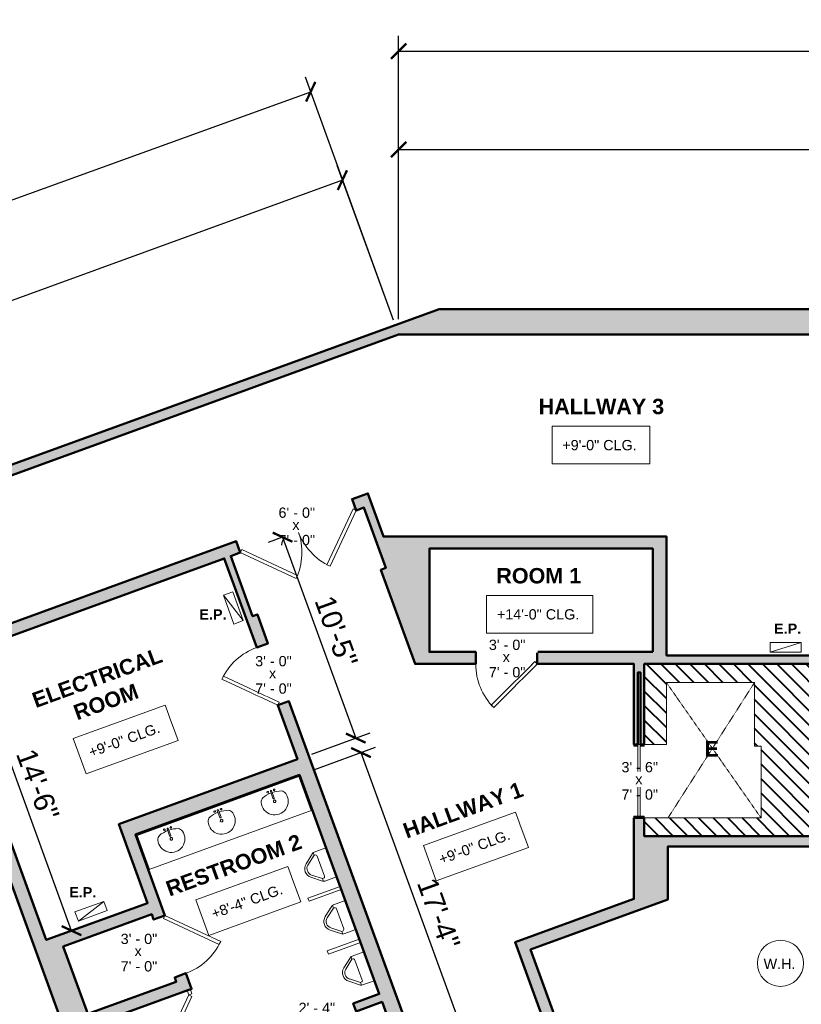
# Model space of a CAD drawing. Header units: inches. Extents: x -2078 to 109126, y -964 to 6385.
# Tile 66 of 137: x 8305 to 8762, y 4636 to 5212. Entities that reach past the tile are written whole.
import ezdxf

# ---------------------------------------------------------------- set-up
doc = ezdxf.new("R2010")
doc.units = ezdxf.units.IN
doc.header["$MEASUREMENT"] = 0
doc.linetypes.add('HIDDEN2', pattern=[0.1875, 0.125, -0.0625])
for name, color, linetype, lineweight in [('A-ANNO', 2, 'Continuous', 5), ('A-ANNO-DIMS', 1, 'Continuous', 9), ('A-CASE', 4, 'Continuous', 9), ('A-DETAIL-1', 4, 'Continuous', 40), ('A-DETAIL-3', 40, 'Continuous', 15), ('A-DETL-THIN', 151, 'Continuous', 9), ('A-DOOR', 1, 'Continuous', 18), ('A-EQPT', 150, 'Continuous', 9), ('A-FIXT', 150, 'Continuous', 9), ('A-HIDDEN', 2, 'HIDDEN2', 18), ('A-WALL', 3, 'Continuous', 40)]:
    doc.layers.add(name, color=color, linetype=linetype, lineweight=lineweight)
doc.layers.add('A-HATCH', color=9, linetype='Continuous')
doc.styles.add('Arial_1', font='arial.ttf', dxfattribs={"height": 0.0625})
doc.styles.add('Arial_2', font='arial.ttf', dxfattribs={"height": 3})
doc.styles.add('Arial_B', font='arialbd.ttf', dxfattribs={"height": 4.5})
doc.styles.add('Arial_B_1', font='arialbd.ttf', dxfattribs={"height": 3})
doc.styles.add('Jay Cad', font='arial.ttf', dxfattribs={"height": 0.125})
doc.dimstyles.new('Jay Cad - DIMS', dxfattribs={"dimtxt": 0.125, "dimasz": 0.09375, "dimexe": 0.09375, "dimexo": 0.09375, "dimgap": 0.046875, "dimtad": 1, "dimdec": 1, "dimzin": 0, "dimdsep": 46, "dimlunit": 4, "dimtxsty": 'Jay Cad', "dimblk": 'ARCHTICK', "dimcen": 0.09, "dimclrd": 1, "dimclre": 1, "dimclrt": 256, "dimadec": 0, "dimazin": 0, "dimtfac": 1, "dimtdec": 1, "dimtofl": 0, "dimtmove": 1, "dimatfit": 3, "dimfxl": 1, "dimtolj": 1, "dimtzin": 0, "dimarcsym": 0})

# ---------------------------------------------------------------- blocks, each defined once
blk = doc.blocks.new('JC_DOUBLE DOOR - DOUBLE DOOR-1490343-Munger Science Center _ Ahmanson Lecture Hall-1st Floor')
at = {"layer": 'A-DOOR', "lineweight": 20}
for p, q in [((-36, 3.5), (-10.54, 28.96)), ((-10.54, 28.96), (-9.13, 27.54)), ((10.54, 28.96), (9.13, 27.54)), ((36, 3.5), (10.54, 28.96)), ((-9.13, 27.54), (-34.59, 2.09)), ((9.13, 27.54), (34.59, 2.09)), ((-34.59, 2.09), (-36, 3.5)), ((34.59, 2.09), (36, 3.5))]:
    blk.add_line(p, q, dxfattribs=at)
at = {"layer": 'A-DOOR', "lineweight": 9}
for centre, start, end in [((-36, 3.5), 0, 45), ((36, 3.5), 135, 180)]:
    blk.add_arc(centre, 36, start, end, dxfattribs=at)
blk = doc.blocks.new('JC_DOOR_SINGLE PANEL - SINGLE DOOR-1491117-Munger Science Center _ Ahmanson Lecture Hall-1st Floor')
at = {"layer": 'A-DOOR', "lineweight": 20}
for p, q in [((-8.87, -27.54), (16.59, -2.09)), ((18, -3.5), (-7.46, -28.96)), ((16.59, -2.09), (18, -3.5)), ((-7.46, -28.96), (-8.87, -27.54))]:
    blk.add_line(p, q, dxfattribs=at)
at = {"layer": 'A-DOOR', "lineweight": 9}
blk.add_arc((18, -3.5), 36, 180, 225, dxfattribs=at)
blk = doc.blocks.new('JC_POCKET DOOR - POCKET DOOR-1491399-Munger Science Center _ Ahmanson Lecture Hall-1st Floor')
at = {"layer": 'A-DOOR'}
for p, q in [((-21, 3), (-22, 3)), ((-22, 3), (-22, -3)), ((-21, -3), (-21, 3)), ((21, 0.69), (-21, 0.69)), ((-21, 0.69), (-21, -0.69)), ((20, 3), (20, 0.69)), ((21, 3), (20, 3)), ((20, 0.69), (21, 0.69)), ((21, 0.69), (21, 3)), ((21, -0.69), (21, 0.69)), ((-22, -3), (-21, -3)), ((-21, -0.69), (21, -0.69)), ((21, -0.69), (20, -0.69)), ((20, -0.69), (20, -3)), ((20, -3), (21, -3)), ((21, -3), (21, -0.69))]:
    blk.add_line(p, q, dxfattribs=at)
blk = doc.blocks.new('JC_DOOR_SINGLE PANEL - SINGLE DOOR-1494747-Munger Science Center _ Ahmanson Lecture Hall-1st Floor')
at = {"layer": 'A-DOOR', "lineweight": 20}
for p, q in [((-7.46, 26.46), (-8.87, 25.04)), ((-8.87, 25.04), (16.59, -0.41)), ((18, 1), (-7.46, 26.46)), ((16.59, -0.41), (18, 1))]:
    blk.add_line(p, q, dxfattribs=at)
at = {"layer": 'A-DOOR', "lineweight": 9}
blk.add_arc((18, 1), 36, 135, 180, dxfattribs=at)
blk = doc.blocks.new('P4 - Floor Mount-1498154-Munger Science Center _ Ahmanson Lecture Hall-1st Floor')
at = {"layer": 'A-FIXT'}
for p, q in [((-9, 0), (-9, -7.31)), ((9, -7.31), (9, 0)), ((-8.88, -8), (-7.25, -8)), ((-8.58, -8.54), (-4.18, -14.17)), ((-7.25, -7.5), (-7.25, -8)), ((-3.07, -13.35), (-7.25, -8)), ((-6.25, -6.5), (6.25, -6.5)), ((7.25, -8), (3.07, -13.35)), ((4.18, -14.17), (8.58, -8.54)), ((7.25, -7.5), (7.25, -8)), ((7.25, -8), (8.88, -8))]:
    blk.add_line(p, q, dxfattribs=at)
for centre, radius, start, end in [((-7, -7.31), 2, 180, 217.99873), ((-6.25, -7.5), 1, 90, 180), ((6.25, -7.5), 1, 0, 90), ((7, -7.31), 2, 322.00127, 360), ((0, -10.91), 5.3, 217.99873, 322.00127), ((0, -10.95), 3.9, 217.99873, 322.00127)]:
    blk.add_arc(centre, radius, start, end, dxfattribs=at)
blk = doc.blocks.new('Sink Vanity-Round - 19_ x 19_-1499956-Munger Science Center _ Ahmanson Lecture Hall-1st Floor')
at = {"layer": 'A-FIXT'}
for p, q in [((3.43, 9.73), (3.43, 5.36)), ((4.18, 9.73), (4.18, 5.36))]:
    blk.add_line(p, q, dxfattribs=at)
for centre, radius, start, end in [((0.05, 4.11), 4.12, 120.79274, 162.19039), ((3.81, -9.17), 17.81, 91.20673, 109.20864), ((1.81, 9.73), 0.5, 360, 180), ((1.81, 9.73), 0.5, 180, 360), ((3.81, 9.73), 0.375, 360, 180), ((3.81, -9.17), 17.81, 70.79136, 88.79327), ((5.81, 9.73), 0.5, 360, 180), ((5.81, 9.73), 0.5, 180, 360), ((7.56, 4.11), 4.12, 17.80961, 59.20726), ((3.81, 3.35), 7.93, 165.30711, 14.69289), ((3.81, 3.35), 0.813, 360, 180), ((3.81, 3.35), 0.813, 180, 360), ((3.81, 5.36), 0.375, 180, 360)]:
    blk.add_arc(centre, radius, start, end, dxfattribs=at)
blk = doc.blocks.new('Sink Vanity-Round - 19_ x 19_-1500035-Munger Science Center _ Ahmanson Lecture Hall-1st Floor')
at = {"layer": 'A-FIXT'}
for p, q in [((3.43, -9.73), (3.43, -5.36)), ((4.18, -9.73), (4.18, -5.36))]:
    blk.add_line(p, q, dxfattribs=at)
for centre, radius, start, end in [((3.81, -3.35), 7.93, 345.30711, 194.69289), ((0.05, -4.11), 4.12, 197.80961, 239.20726), ((3.81, -3.35), 0.812, 0, 180), ((3.81, -3.35), 0.812, 180, 0), ((3.81, -5.36), 0.375, 0, 180), ((7.56, -4.11), 4.12, 300.79274, 342.19039), ((3.81, 9.17), 17.81, 250.79136, 268.79327), ((1.81, -9.73), 0.5, 0, 180), ((1.81, -9.73), 0.5, 180, 0), ((3.81, -9.73), 0.375, 180, 0), ((3.81, 9.17), 17.81, 271.20673, 289.20864), ((5.81, -9.73), 0.5, 0, 180), ((5.81, -9.73), 0.5, 180, 0)]:
    blk.add_arc(centre, radius, start, end, dxfattribs=at)
blk = doc.blocks.new('JC- existing door Tag_quad - JC- existing door Tag_quad-839775-Munger Science Center _ Ahmanson Lecture Hall-1st Floor')
at = {"layer": 'A-ANNO', "insert": (-0.0234, 0.0378), "char_height": 0.0625, "width": 0.0505, "attachment_point": 1, "style": 'Arial_1', "bg_fill": 3, "box_fill_scale": 1.25, "bg_fill_color": 256, "bg_fill_true_color": 13158600, "bg_fill_transparency": 0}
blk.add_mtext('x', dxfattribs=at)
blk = doc.blocks.new('_ArchTick')
at = {"color": 0, "linetype": 'ByBlock', "const_width": 0.15}
blk.add_lwpolyline([(-0.5, -0.5), (0.5, 0.5)], dxfattribs=at)
blk = doc.blocks.new('*D3302')
at = {"layer": 'A-ANNO-DIMS', "color": 1, "lineweight": -2, "transparency": 16777216}
for p, q in [((8526.53, 5036.69), (8526.53, 5144.89)), ((9158.06, 5036.69), (9158.06, 5144.89)), ((8526.53, 5135.89), (9158.06, 5135.89))]:
    blk.add_line(p, q, dxfattribs=at)
at = {"layer": 'Defpoints', "color": 0, "transparency": 16777216}
for p in [(9158.06, 5135.89), (8526.53, 5027.69), (9158.06, 5027.69)]:
    blk.add_point(p, dxfattribs=at)
at = {"layer": 'A-ANNO-DIMS', "color": 1, "lineweight": -2, "transparency": 16777216, "xscale": 9, "yscale": 9, "zscale": 9, "rotation": 180}
blk.add_blockref('_ArchTick', (8526.53, 5135.89), dxfattribs=at)
at = {"layer": 'A-ANNO-DIMS', "color": 1, "lineweight": -2, "transparency": 16777216, "xscale": 9, "yscale": 9, "zscale": 9}
blk.add_blockref('_ArchTick', (9158.06, 5135.89), dxfattribs=at)
at = {"layer": 'A-ANNO-DIMS', "color": 2, "transparency": 16777216, "insert": (8842.29, 5154.54), "char_height": 12, "width": 1.4974, "attachment_point": 5, "style": 'Jay Cad'}
blk.add_mtext('\\A1;52\'-7{\\H1x;\\S1/2;}"', dxfattribs=at)
blk = doc.blocks.new('*D3305')
at = {"layer": 'A-ANNO-DIMS', "color": 1, "lineweight": -2, "transparency": 16777216}
for p, q in [((8523.45, 5036.15), (8490.57, 5126.48)), ((8493.65, 5118.02), (7826.47, 4875.19)), ((7856.27, 4793.31), (7823.39, 4883.65))]:
    blk.add_line(p, q, dxfattribs=at)
at = {"layer": 'Defpoints', "color": 0, "transparency": 16777216}
for p in [(8526.53, 5027.69), (7826.47, 4875.19), (7859.35, 4784.86)]:
    blk.add_point(p, dxfattribs=at)
at = {"layer": 'A-ANNO-DIMS', "color": 1, "lineweight": -2, "transparency": 16777216, "xscale": 9, "yscale": 9, "zscale": 9}
for p, rotation in [((8493.65, 5118.02), 20.00000000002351), ((7826.47, 4875.19), 200.0000000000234)]:
    blk.add_blockref('_ArchTick', p, dxfattribs=dict(at, rotation=rotation))
at = {"layer": 'A-ANNO-DIMS', "color": 2, "transparency": 16777216, "insert": (8156.43, 5006.59), "char_height": 12, "width": 0.9747, "attachment_point": 5, "rotation": 20, "style": 'Jay Cad'}
blk.add_mtext('\\A1;59\'-2"', dxfattribs=at)
blk = doc.blocks.new('*D3307')
at = {"layer": 'A-ANNO-DIMS', "color": 1, "lineweight": -2, "transparency": 16777216}
for p, q in [((8523.47, 5036.16), (8472.09, 5178.19)), ((7224.54, 4717.33), (8475.15, 5169.72)), ((7295.18, 4522.05), (7221.48, 4725.79))]:
    blk.add_line(p, q, dxfattribs=at)
at = {"layer": 'Defpoints', "color": 0, "transparency": 16777216}
for p in [(8475.15, 5169.72), (8526.53, 5027.69), (7298.24, 4513.59)]:
    blk.add_point(p, dxfattribs=at)
at = {"layer": 'A-ANNO-DIMS', "color": 1, "lineweight": -2, "transparency": 16777216, "xscale": 9, "yscale": 9, "zscale": 9}
for p, rotation in [((8475.15, 5169.72), 19.8872031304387), ((7224.54, 4717.33), 199.8872031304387)]:
    blk.add_blockref('_ArchTick', p, dxfattribs=dict(at, rotation=rotation))
at = {"layer": 'A-ANNO-DIMS', "color": 2, "transparency": 16777216, "insert": (7846.23, 4953.52), "char_height": 12, "width": 2.0166, "attachment_point": 5, "rotation": 19.8872, "style": 'Jay Cad'}
blk.add_mtext('\\A1;110\'-10"', dxfattribs=at)
blk = doc.blocks.new('*D3308')
at = {"layer": 'A-ANNO-DIMS', "color": 1, "lineweight": -2, "transparency": 16777216}
for p, q in [((8526.53, 5036.69), (8526.53, 5202.47)), ((10977.56, 4932.69), (10977.56, 5202.47)), ((8526.53, 5193.47), (10977.56, 5193.47))]:
    blk.add_line(p, q, dxfattribs=at)
at = {"layer": 'Defpoints', "color": 0, "transparency": 16777216}
for p in [(10977.56, 5193.47), (8526.53, 5027.69), (10977.56, 4923.69)]:
    blk.add_point(p, dxfattribs=at)
at = {"layer": 'A-ANNO-DIMS', "color": 1, "lineweight": -2, "transparency": 16777216, "xscale": 9, "yscale": 9, "zscale": 9, "rotation": 180}
blk.add_blockref('_ArchTick', (8526.53, 5193.47), dxfattribs=at)
at = {"layer": 'A-ANNO-DIMS', "color": 1, "lineweight": -2, "transparency": 16777216, "xscale": 9, "yscale": 9, "zscale": 9}
blk.add_blockref('_ArchTick', (10977.56, 5193.47), dxfattribs=at)
at = {"layer": 'A-ANNO-DIMS', "color": 2, "transparency": 16777216, "insert": (9752.04, 5204.1), "char_height": 12, "width": 1.1478, "attachment_point": 5, "style": 'Jay Cad'}
blk.add_mtext('\\A1;204\'-3"', dxfattribs=at)
blk = doc.blocks.new('*D3315')
at = {"layer": 'A-ANNO-DIMS', "color": 1, "lineweight": -2, "transparency": 16777216}
for p, q in [((8215.31, 4696.24), (8207.34, 4693.33)), ((8215.79, 4696.41), (8329.86, 4383.02)), ((8329.37, 4382.85), (8321.4, 4379.95))]:
    blk.add_line(p, q, dxfattribs=at)
at = {"layer": 'Defpoints', "color": 0, "transparency": 16777216}
for p in [(8223.77, 4699.31), (8337.83, 4385.93), (8329.86, 4383.02)]:
    blk.add_point(p, dxfattribs=at)
at = {"layer": 'A-ANNO-DIMS', "color": 1, "lineweight": -2, "transparency": 16777216, "xscale": 9, "yscale": 9, "zscale": 9}
for p, rotation in [((8215.79, 4696.41), 110.0000000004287), ((8329.86, 4383.02), 290.0000000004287)]:
    blk.add_blockref('_ArchTick', p, dxfattribs=dict(at, rotation=rotation))
at = {"layer": 'A-ANNO-DIMS', "color": 2, "transparency": 16777216, "insert": (8290.35, 4546.1), "char_height": 12, "width": 1.4974, "attachment_point": 5, "rotation": 290, "style": 'Jay Cad'}
blk.add_mtext('\\A1;27\'-9{\\H1x;\\S1/2;}"', dxfattribs=at)
blk = doc.blocks.new('*D3318')
at = {"layer": 'A-ANNO-DIMS', "color": 1, "lineweight": -2, "transparency": 16777216}
for p, q in [((8477.02, 4773.4), (8512.97, 4786.48)), ((8504.52, 4783.41), (8575.66, 4587.95)), ((8548.16, 4577.94), (8584.11, 4591.03))]:
    blk.add_line(p, q, dxfattribs=at)
at = {"layer": 'Defpoints', "color": 0, "transparency": 16777216}
for p in [(8468.56, 4770.32), (8575.66, 4587.95), (8539.7, 4574.86)]:
    blk.add_point(p, dxfattribs=at)
at = {"layer": 'A-ANNO-DIMS', "color": 1, "lineweight": -2, "transparency": 16777216, "xscale": 9, "yscale": 9, "zscale": 9}
for p, rotation in [((8504.52, 4783.41), 110.0000000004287), ((8575.66, 4587.95), 290.0000000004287)]:
    blk.add_blockref('_ArchTick', p, dxfattribs=dict(at, rotation=rotation))
at = {"layer": 'A-ANNO-DIMS', "color": 2, "transparency": 16777216, "insert": (8549.98, 4689.28), "char_height": 12, "width": 0.9747, "attachment_point": 5, "rotation": 290, "style": 'Jay Cad'}
blk.add_mtext('\\A1;17\'-4"', dxfattribs=at)
blk = doc.blocks.new('*D3319')
at = {"layer": 'A-ANNO-DIMS', "color": 1, "lineweight": -2, "transparency": 16777216}
for p, q in [((8458.2, 4909.15), (8450.23, 4906.25)), ((8458.69, 4909.32), (8501.44, 4791.86)), ((8475.82, 4782.54), (8509.9, 4794.94))]:
    blk.add_line(p, q, dxfattribs=at)
at = {"layer": 'Defpoints', "color": 0, "transparency": 16777216}
for p in [(8466.66, 4912.23), (8501.44, 4791.86), (8467.36, 4779.46)]:
    blk.add_point(p, dxfattribs=at)
at = {"layer": 'A-ANNO-DIMS', "color": 1, "lineweight": -2, "transparency": 16777216, "xscale": 9, "yscale": 9, "zscale": 9}
for p, rotation in [((8458.69, 4909.32), 110.0000000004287), ((8501.44, 4791.86), 290.0000000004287)]:
    blk.add_blockref('_ArchTick', p, dxfattribs=dict(at, rotation=rotation))
at = {"layer": 'A-ANNO-DIMS', "color": 2, "transparency": 16777216, "insert": (8490.05, 4854.23), "char_height": 12, "width": 0.9747, "attachment_point": 5, "rotation": 290, "style": 'Jay Cad'}
blk.add_mtext('\\A1;10\'-5"', dxfattribs=at)
blk = doc.blocks.new('*D3321')
at = {"layer": 'A-ANNO-DIMS', "color": 1, "lineweight": -2, "transparency": 16777216}
for p, q in [((8335.39, 4679.28), (8275.88, 4842.79)), ((8276.36, 4842.96), (8284.33, 4845.86)), ((8335.87, 4679.46), (8343.84, 4682.36))]:
    blk.add_line(p, q, dxfattribs=at)
at = {"layer": 'Defpoints', "color": 0, "transparency": 16777216}
for p in [(8275.88, 4842.79), (8267.9, 4839.88), (8327.41, 4676.38)]:
    blk.add_point(p, dxfattribs=at)
at = {"layer": 'A-ANNO-DIMS', "color": 1, "lineweight": -2, "transparency": 16777216, "xscale": 9, "yscale": 9, "zscale": 9}
for p, rotation in [((8275.88, 4842.79), 110.0000000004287), ((8335.39, 4679.28), 290.0000000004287)]:
    blk.add_blockref('_ArchTick', p, dxfattribs=dict(at, rotation=rotation))
at = {"layer": 'A-ANNO-DIMS', "color": 2, "transparency": 16777216, "insert": (8315.62, 4764.67), "char_height": 12, "width": 0.9747, "attachment_point": 5, "rotation": 290, "style": 'Jay Cad'}
blk.add_mtext('\\A1;14\'-6"', dxfattribs=at)

msp = doc.modelspace()

# ---------------------------------------------------------------- linework, layer by layer
at = {"layer": 'A-CASE'}
msp.add_line((8380.211, 4714.838), (8476.06, 4749.724), dxfattribs=at)
at = {"layer": 'A-DETAIL-3'}
for p, q in [((8682.995, 4824.317), (8682.995, 4788.192)), ((8682.995, 4824.317), (8734.462, 4824.317)), ((8734.462, 4824.317), (8734.462, 4787.187)), ((8670.058, 4788.192), (8682.995, 4788.192)), ((8734.462, 4787.187), (8738.316, 4787.187)), ((8738.316, 4787.187), (8738.316, 4745.192)), ((8468.115, 4769.358), (8373.676, 4734.985)), ((8475.355, 4749.467), (8468.115, 4769.358)), ((8670.058, 4745.192), (8738.316, 4745.192)), ((8373.676, 4734.985), (8380.916, 4715.094))]:
    msp.add_line(p, q, dxfattribs=at)
at = {"layer": 'A-DETL-THIN'}
for p, q in [((8682.995, 4824.317), (8734.462, 4824.317)), ((8734.462, 4824.317), (8734.462, 4787.187)), ((8734.462, 4787.187), (8738.316, 4787.187)), ((8738.316, 4787.187), (8738.316, 4745.192))]:
    msp.add_line(p, q, dxfattribs=at)
at = {"layer": 'A-EQPT'}
for p, q in [((8424.14, 4875.467), (8429.573, 4877.444)), ((8430.296, 4858.552), (8424.14, 4875.467)), ((8435.73, 4860.53), (8424.14, 4875.467)), ((8429.573, 4877.444), (8435.73, 4860.53)), ((8435.73, 4860.53), (8430.296, 4858.552)), ((8743.667, 4847.797), (8761.667, 4847.797)), ((8743.667, 4842.015), (8743.667, 4847.797)), ((8761.667, 4847.797), (8743.667, 4842.015)), ((8761.667, 4847.797), (8761.667, 4842.015)), ((8761.667, 4842.015), (8743.667, 4842.015)), ((8337.371, 4690.265), (8354.286, 4696.422)), ((8339.349, 4684.832), (8354.286, 4696.422)), ((8356.263, 4690.988), (8339.349, 4684.832)), ((8354.286, 4696.422), (8356.263, 4690.988)), ((8339.349, 4684.832), (8337.371, 4690.265))]:
    msp.add_line(p, q, dxfattribs=at)
msp.add_circle((8749.657, 4660.202), 13.5, dxfattribs=at)
at = {"layer": 'A-HIDDEN'}
for p, q in [((8682.995, 4824.317), (8738.316, 4745.192)), ((8734.462, 4824.317), (8683.917, 4745.192))]:
    msp.add_line(p, q, dxfattribs=at)
at = {"layer": 'A-WALL', "lineweight": 50}
for points in [[(8675.058, 4842.192), (8607.558, 4842.192), (8607.558, 4835.192), (8664.058, 4835.192), (8664.058, 4788.192), (8666.246, 4788.192), (8666.246, 4830.192), (8667.871, 4830.192), (8667.871, 4788.192), (8670.058, 4788.192), (8670.058, 4835.192), (8775.058, 4835.192)], [(8775.058, 4734.589), (8670.058, 4734.589), (8670.058, 4745.192), (8664.058, 4745.192), (8664.058, 4697.81), (8594.61, 4672.533), (8650.359, 4519.363), (8656.937, 4521.757), (8603.582, 4668.349), (8683.917, 4697.589), (8683.917, 4728.589), (8775.058, 4728.589)]]:
    msp.add_lwpolyline(points, dxfattribs=at)
at = {"layer": 'A-WALL', "lineweight": 20}
for points in [[(8492.272, 4705.182), (8473.527, 4698.359), (8474.211, 4696.479), (8492.956, 4703.302)], [(8503.503, 4674.324), (8484.758, 4667.502), (8485.442, 4665.622), (8504.187, 4672.445)], [(8402.945, 4644.275), (8403.869, 4641.735), (8405.748, 4642.42), (8404.824, 4644.959)]]:
    msp.add_lwpolyline(points, dxfattribs=at)

# ---------------------------------------------------------------- block references
at = {"layer": 'A-DOOR', "rotation": 110.0000000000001}
msp.add_blockref('JC_DOOR_SINGLE PANEL - SINGLE DOOR-1494747-Munger Science Center _ Ahmanson Lecture Hall-1st Floor', (8410.965, 4625.163), dxfattribs=at)
at = {"layer": 'A-FIXT'}
for name, p, rotation in [('Sink Vanity-Round - 19_ x 19_-1500035-Munger Science Center _ Ahmanson Lecture Hall-1st Floor', (8458.808, 4753.075), 200.0000000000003), ('Sink Vanity-Round - 19_ x 19_-1500035-Munger Science Center _ Ahmanson Lecture Hall-1st Floor', (8427.798, 4741.788), 200.0000000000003), ('Sink Vanity-Round - 19_ x 19_-1499956-Munger Science Center _ Ahmanson Lecture Hall-1st Floor', (8391.273, 4728.494), 19.99999999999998), ('P4 - Floor Mount-1498154-Munger Science Center _ Ahmanson Lecture Hall-1st Floor', (8487.141, 4719.277), 289.9999999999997), ('P4 - Floor Mount-1498154-Munger Science Center _ Ahmanson Lecture Hall-1st Floor', (8498.373, 4688.42), 290.0000000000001), ('P4 - Floor Mount-1498154-Munger Science Center _ Ahmanson Lecture Hall-1st Floor', (8509.264, 4658.496), 289.9999999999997)]:
    msp.add_blockref(name, p, dxfattribs=dict(at, rotation=rotation))

# ---------------------------------------------------------------- texts
at = {"layer": 'A-ANNO', "attachment_point": 1}
for s, insert, char_height, width, style in [('HALLWAY 3', (8608.341, 4990.216), 9, 88.173, 'Arial_B_1'), ('ROOM 1', (8583.59, 4891.279), 9, 61.206, 'Arial_B_1'), ('E.P.', (8410.115, 4867.179), 6, 19.998, 'Arial_B'), ('E.P.', (8745.91, 4858.841), 6, 19.998, 'Arial_B'), ('\\fArial|b1|i0|c0|p34|;E', (8705.296, 4790.095), 9, 10.302, 'Arial_B_1'), ('E.P.', (8334.016, 4704.735), 6, 19.998, 'Arial_B'), ('W.H.', (8739.793, 4662.91), 6, 24.543, 'Arial_2')]:
    msp.add_mtext(s, dxfattribs=dict(at, insert=insert, char_height=char_height, width=width, style=style))
at = {"layer": 'A-ANNO', "char_height": 6, "attachment_point": 1, "style": 'Arial_2', "bg_fill": 3, "box_fill_scale": 1.25, "bg_fill_color": 256, "bg_fill_true_color": 13158600, "bg_fill_transparency": 0}
for s, insert, width in [('+9\'-0" CLG.', (8622.169, 4966.133), 54.54), ('6\' - 0"', (8456.331, 4926.65), 26.967), ('7\' - 0"', (8456.331, 4910.628), 26.967), ('+14\'-0" CLG.', (8583.926, 4867.196), 60.297), ('3\' - 0"', (8579.249, 4849.398), 26.967), ('3\' - 0"', (8442.699, 4839.843), 26.967), ('7\' - 0"', (8579.249, 4833.375), 26.967), ('7\' - 0"', (8442.699, 4823.821), 26.967), ('3\' - 6"', (8656.749, 4777.898), 26.967), ('7\' - 0"', (8656.749, 4761.875), 26.967), ('3\' - 0"', (8364.113, 4677.488), 26.967), ('7\' - 0"', (8364.113, 4661.466), 26.967), ('2\' - 4"', (8468.059, 4637.126), 26.967)]:
    msp.add_mtext(s, dxfattribs=dict(at, insert=insert, width=width))
at = {"layer": 'A-ANNO', "char_height": 9, "attachment_point": 1, "rotation": 20, "style": 'Arial_B_1'}
for s, insert, width in [('ELECTRICAL ', (8311.391, 4817.818), 99.687), ('ROOM', (8335.55, 4810.648), 48.48), ('HALLWAY 1', (8528.143, 4741.49), 88.173), ('RESTROOM 2', (8389.566, 4707.634), 102.717)]:
    msp.add_mtext(s, dxfattribs=dict(at, insert=insert, width=width))
at = {"layer": 'A-ANNO', "insert": (8344.729, 4786.156), "char_height": 6, "width": 54.54, "attachment_point": 1, "rotation": 20, "style": 'Arial_2', "bg_fill": 3, "box_fill_scale": 1.25, "bg_fill_color": 256, "bg_fill_true_color": 13158600, "bg_fill_transparency": 0}
msp.add_mtext('+9\'-0" CLG.', dxfattribs=at)

# ---------------------------------------------------------------- dimensions: what is measured, and where the dimension line sits
at = {"layer": 'A-ANNO-DIMS'}
dim = msp.add_linear_dim(base=(9158.058, 5135.886), p1=(8526.53, 5027.692), p2=(9158.058, 5027.692), dimstyle='Jay Cad - DIMS', override={"dimclrt": 2}, dxfattribs=at)
dim.commit()
dim.dimension.update_dxf_attribs({"geometry": '*D3302', "text_midpoint": (8842.294, 5154.537)})
dim = msp.add_linear_dim(base=(8329.857, 4383.024), p1=(8223.767, 4699.314), p2=(8337.83, 4385.927), angle=290, dimstyle='Jay Cad - DIMS', override={"dimclrt": 2}, dxfattribs=at)
dim.commit()
dim.dimension.update_dxf_attribs({"geometry": '*D3315', "text_midpoint": (8290.352, 4546.097)})

# ---------------------------------------------------------------- next in the draw order: hatches: boundary and pattern name
at = {"layer": 'A-DETAIL-1'}
h = msp.add_hatch(dxfattribs=at)
h.set_pattern_fill('FP_2', color=250, scale=96, style=0, pattern_type=2)
h.set_pattern_definition([(135, (9353.831, 4305.312), (-4.24264, -4.24264), [])])
h.paths.add_polyline_path([(8775.058, 4734.589), (8775.058, 4835.192), (8670.058, 4835.192), (8670.058, 4788.192), (8682.995, 4788.192), (8682.995, 4824.317), (8734.462, 4824.317), (8734.462, 4787.187), (8738.316, 4787.187), (8738.316, 4745.192), (8670.058, 4745.192), (8670.058, 4734.589)])

# ---------------------------------------------------------------- next in the draw order: linework, layer by layer
at = {"layer": 'A-ANNO', "flags": 128}
for points in [[(8616.169, 4974.133), (8673.41, 4974.133), (8673.41, 4952.117), (8616.169, 4952.117)], [(8577.926, 4875.196), (8639.929, 4875.196), (8639.929, 4853.181), (8577.926, 4853.181)], [(8336.355, 4791.621), (8390.144, 4811.199), (8397.674, 4790.511), (8343.885, 4770.933)]]:
    msp.add_lwpolyline(points, close=True, dxfattribs=at)

# ---------------------------------------------------------------- next in the draw order: block references
at = {"layer": 'A-DOOR'}
for name, p, rotation in [('JC_DOUBLE DOOR - DOUBLE DOOR-1490343-Munger Science Center _ Ahmanson Lecture Hall-1st Floor', (8466.641, 4915.944), 200), ('JC_DOOR_SINGLE PANEL - SINGLE DOOR-1491117-Munger Science Center _ Ahmanson Lecture Hall-1st Floor', (8453.009, 4829.137), 290.0000000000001), ('JC_POCKET DOOR - POCKET DOOR-1491399-Munger Science Center _ Ahmanson Lecture Hall-1st Floor', (8667.058, 4767.192), 89.9999999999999)]:
    msp.add_blockref(name, p, dxfattribs=dict(at, rotation=rotation))
msp.add_blockref('JC_DOOR_SINGLE PANEL - SINGLE DOOR-1491117-Munger Science Center _ Ahmanson Lecture Hall-1st Floor', (8589.558, 4838.692), dxfattribs=at)

# ---------------------------------------------------------------- next in the draw order: texts
at = {"layer": 'A-ANNO', "char_height": 6, "width": 54.54, "attachment_point": 1, "rotation": 20, "style": 'Arial_2', "bg_fill": 3, "box_fill_scale": 1.25, "bg_fill_color": 256, "bg_fill_true_color": 13158600, "bg_fill_transparency": 0}
for s, insert in [('+9\'-0" CLG.', (8549.375, 4723.589)), ('+8\'-4" CLG.', (8416.445, 4691.789))]:
    msp.add_mtext(s, dxfattribs=dict(at, insert=insert))

# ---------------------------------------------------------------- next in the draw order: dimensions: what is measured, and where the dimension line sits
at = {"layer": 'A-ANNO-DIMS'}
dim = msp.add_linear_dim(base=(10977.558, 5193.465), p1=(8526.53, 5027.692), p2=(10977.558, 4923.692), dimstyle='Jay Cad - DIMS', override={"dimclrt": 2}, dxfattribs=at)
dim.commit()
dim.dimension.update_dxf_attribs({"geometry": '*D3308', "text_midpoint": (9752.044, 5204.096)})
dim = msp.add_linear_dim(base=(8275.875, 4842.786), p1=(8327.413, 4676.378), p2=(8267.902, 4839.884), angle=290, dimstyle='Jay Cad - DIMS', override={"dimclrt": 2}, dxfattribs=at)
dim.commit()
dim.dimension.update_dxf_attribs({"geometry": '*D3321', "text_midpoint": (8315.617, 4764.668)})

# ---------------------------------------------------------------- next in the draw order: hatches: boundary and pattern name
at = {"layer": 'A-HATCH'}
h = msp.add_hatch(color=256, dxfattribs=at)
h.dxf.hatch_style = 1
h.paths.add_polyline_path([(7442.991, 4443.066), (7810.847, 4519.174), (7832.61, 4527.095), (7823.924, 4549.725), (7859.83, 4562.794), (7868.12, 4540.019), (7892.552, 4548.912), (7890.158, 4555.49), (7872.303, 4548.991), (7863.753, 4572.483), (7857.175, 4570.089), (7857.778, 4568.432), (7816.134, 4553.274), (7824.462, 4531.578), (7808.931, 4525.925), (7476.345, 4457.115), (7475.837, 4458.511), (7848.428, 4594.123), (7848.967, 4592.642), (7855.544, 4595.036), (7852.269, 4604.035), (7678.423, 4540.76), (7658.154, 4596.449), (7648.757, 4593.029), (7656.731, 4571.122), (7599.879, 4550.43), (7594.228, 4565.956), (7455.154, 4515.337), (7457.206, 4509.699), (7469.086, 4477.058), (7478.721, 4467.726), (7473.212, 4465.721), (7466.659, 4463.335), (7411.157, 4443.134), (7398.6, 4439.096), (7411.056, 4404.872), (7436.487, 4414.128), (7437.341, 4409.241), (7438.216, 4404.358), (7449.009, 4406.49), (7445.851, 4424.754)], flags=17)
h.paths.add_polyline_path([(7305.921, 4509.999), (7635.338, 4629.897), (7636.444, 4626.858), (7645.841, 4630.278), (7643.538, 4636.606), (7690.993, 4653.878), (7688.599, 4660.456), (7641.144, 4643.184), (7621.136, 4698.156), (7708.058, 4729.792), (7728.066, 4674.82), (7722.428, 4672.768), (7724.822, 4666.19), (7737.038, 4670.637), (7714.635, 4732.187), (8526.53, 5027.692), (9158.058, 5027.692), (9158.058, 5014.692), (9166.058, 5014.692), (9166.058, 5027.692), (10710.058, 5027.692), (10710.058, 4967.192), (10718.058, 4967.192), (10718.058, 4990.417), (10787.566, 4990.417), (10787.566, 4977.605), (10953.618, 4977.605), (10953.618, 4983.605), (10793.566, 4983.605), (10793.566, 4996.417), (10718.058, 4996.417), (10718.058, 5042.692), (8550.199, 5042.692), (7613.446, 4701.742), (7637.045, 4636.903), (7298.242, 4513.589), (7442.023, 4116.122), (7430.522, 4111.961), (7430.522, 3959.561), (7442.522, 3959.561), (7442.522, 4109.922), (7449.706, 4112.521)])
h.paths.add_polyline_path([(7455.986, 4371.173), (7445.194, 4369.041, 0.0691577), (7553.668, 4070.742), (7563.309, 4076.04, -0.0690822)], flags=17)
h.paths.add_polyline_path([(7589.831, 4028.68), (7580.647, 4044.49), (7571.005, 4039.192), (7573.37, 4035.064), (7575.752, 4030.945), (7550.14, 4021.623), (7562.639, 3987.281), (7652.949, 4020.151), (7651.19, 4024.983), (7693.927, 4047.907), (7698.054, 4036.567), (7855.922, 4094.027), (7850.282, 4109.525), (7893.018, 4132.449), (7901.028, 4110.444), (7991.238, 4143.278), (7972.966, 4193.48), (7978.369, 4195.446), (7974.265, 4206.723), (7931.078, 4191.004), (7599.267, 4013.018)], flags=17)
h.paths.add_polyline_path([(7962.832, 4604.342), (7960.438, 4610.919), (7936.006, 4602.027), (7925.745, 4630.218), (7910.71, 4624.745), (7930.564, 4570.196), (7923.986, 4567.802), (7926.381, 4561.224), (7932.958, 4563.619), (8052.495, 4235.196), (8041.923, 4231.348), (8046.027, 4220.072), (8051.9, 4222.21), (8119.518, 4036.432), (8139.251, 4043.615), (8054.516, 4276.423), (8083.646, 4287.026), (8081.594, 4292.664), (8052.464, 4282.062), (7938.4, 4595.449)], flags=17)
h.paths.add_polyline_path([(8154.984, 4000.389), (8135.251, 3993.206), (8144.058, 3969.009), (8186.344, 3984.4), (8183.608, 3991.918), (8161.055, 3983.709)], flags=17)
h.paths.add_polyline_path([(8250.711, 4007.832), (8235.676, 4002.36), (8232.942, 4009.874), (8223.075, 4006.282), (8225.811, 3998.765), (8228.16, 3999.62), (8236.189, 3977.562), (8258.741, 3985.77)], flags=17)
h.paths.add_polyline_path([(8453.557, 4082.059), (8456.846, 4083.256), (8454.11, 4090.774), (8443.304, 4086.841), (8446.168, 4078.972), (8431.132, 4073.5), (8439.302, 4051.054, 0.0010681), (8439.906, 4051.709), (8461.715, 4059.647)], flags=17)
h.paths.add_polyline_path([(8507.849, 4153.642), (8634.189, 4199.626), (8601.965, 4288.161), (8647.588, 4304.767), (8640.677, 4323.755), (8642.557, 4324.439), (8639.479, 4332.896), (8637.599, 4332.212), (8564.749, 4532.366), (8556.292, 4529.288), (8565.013, 4505.326), (8549.978, 4499.854), (8551.688, 4495.155), (8566.723, 4500.628), (8631.194, 4323.496), (8480.843, 4268.772), (8429.359, 4410.223), (8425.601, 4408.855), (8391.408, 4502.797), (8484.908, 4536.828), (8506.113, 4478.567), (8509.872, 4479.935), (8485.246, 4547.593), (8542.098, 4568.286), (8543.979, 4563.117), (8552.436, 4566.195), (8546.28, 4583.11), (8537.823, 4580.032), (8539.704, 4574.863), (8482.894, 4554.186), (8458.097, 4622.314), (8454.338, 4620.946), (8475.715, 4562.215), (8382.174, 4528.169), (8347.288, 4624.018), (8405.549, 4645.223), (8402.222, 4654.364), (8395.644, 4651.97), (8396.577, 4649.407), (8344.894, 4630.595), (8330.529, 4670.063), (8382.212, 4688.874), (8383.331, 4685.799), (8389.909, 4688.193), (8372.715, 4735.433), (8468.564, 4770.319), (8515.152, 4642.32), (8500.018, 4636.811), (8501.728, 4632.113), (8516.862, 4637.621), (8525.51, 4613.861), (8533.967, 4616.939), (8462.454, 4813.42), (8455.876, 4811.026), (8467.365, 4779.461), (8363.059, 4741.496), (8379.818, 4695.452), (8320.617, 4673.904), (8261.106, 4837.411), (8424.612, 4896.922), (8443.563, 4844.855), (8450.141, 4847.249), (8443.985, 4864.163), (8441.166, 4863.137), (8428.371, 4898.29), (8434.009, 4900.342), (8431.615, 4906.92), (8253.073, 4841.937), (8293.089, 4731.995), (8286.511, 4729.6), (8288.905, 4723.023), (8293.604, 4724.733), (8407.667, 4411.345), (8401.09, 4408.951), (8403.142, 4403.313), (8409.72, 4405.707), (8516.13, 4113.347), (8493.577, 4105.139), (8496.313, 4097.621), (8524.504, 4107.882)], flags=17)
h.paths.add_polyline_path([(8255.076, 4710.71), (8252.682, 4717.288), (7994.267, 4623.232), (7996.661, 4616.654)], flags=17)
h.paths.add_polyline_path([(8544.558, 4902.692), (8675.058, 4902.692), (8675.058, 4842.192), (8607.558, 4842.192), (8607.558, 4835.192), (8664.058, 4835.192), (8664.058, 4788.192), (8666.246, 4788.192), (8666.246, 4830.192), (8667.871, 4830.192), (8667.871, 4788.192), (8670.058, 4788.192), (8670.058, 4835.192), (8775.058, 4835.192), (8775.058, 4734.589), (8670.058, 4734.589), (8670.058, 4745.192), (8664.058, 4745.192), (8664.058, 4697.81), (8594.61, 4672.533), (8650.359, 4519.363), (8656.937, 4521.757), (8603.582, 4668.349), (8683.917, 4697.589), (8683.917, 4728.589), (8775.058, 4728.589), (8775.058, 4484.936), (8682.589, 4451.28), (8669.25, 4487.928), (8662.672, 4485.534), (8680.286, 4437.14), (8686.864, 4439.534), (8684.641, 4445.642), (8775.058, 4478.551), (8775.058, 4295.692), (8751.15, 4295.692), (8750.742, 4296.791), (8745.118, 4294.7), (8747.724, 4287.692), (8802.058, 4287.692), (8802.058, 4295.692), (8782.058, 4295.692), (8782.058, 4561.692), (8812.058, 4561.692), (8812.058, 4568.692), (8783.058, 4568.692), (8783.058, 4859.692), (8775.058, 4859.692), (8775.058, 4857.692), (8767.058, 4857.692), (8767.058, 4840.192), (8683.058, 4840.192), (8683.058, 4909.692), (8517.676, 4909.692), (8508.549, 4934.922), (8499.273, 4931.546), (8501.667, 4924.968), (8506.232, 4926.629), (8519.012, 4891.3), (8516.191, 4890.279), (8536.119, 4835.192), (8571.558, 4835.192), (8571.558, 4842.192), (8544.558, 4842.192)], flags=17)
h.paths.add_polyline_path([(8725.65, 4364.26), (8715.594, 4360.6), (8699.177, 4405.705), (8692.599, 4403.311), (8709.016, 4358.205), (8707.136, 4357.521), (8710.215, 4349.064), (8723.149, 4353.772), (8732.569, 4328.442), (8738.193, 4330.533)], flags=16)
h.paths.add_polyline_path([(8871.558, 4273.692), (8855.058, 4273.692), (8855.058, 4295.692), (8844.058, 4295.692), (8844.058, 4287.692), (8847.058, 4287.692), (8847.058, 4263.692), (8871.558, 4263.692)], flags=17)
h.paths.add_polyline_path([(9088.058, 4287.692), (9090.058, 4287.692), (9090.058, 4295.692), (9079.058, 4295.692), (9079.058, 4273.692), (9063.558, 4273.692), (9063.558, 4263.692), (9088.058, 4263.692)], flags=17)
h.paths.add_polyline_path([(9171.058, 4315.692), (9166.058, 4315.692), (9166.058, 4594.692), (9171.058, 4594.692), (9171.058, 4614.692), (9166.058, 4614.692), (9166.058, 4883.692), (9171.058, 4883.692), (9171.058, 4901.692), (9174.058, 4901.692), (9174.058, 4909.692), (9166.058, 4909.692), (9166.058, 4942.692), (9158.058, 4942.692), (9158.058, 4909.692), (9151.058, 4909.692), (9151.058, 4901.692), (9153.058, 4901.692), (9153.058, 4883.692), (9158.058, 4883.692), (9158.058, 4614.692), (9153.058, 4614.692), (9153.058, 4594.692), (9158.058, 4594.692), (9158.058, 4568.692), (9151.058, 4568.692), (9151.058, 4561.692), (9158.058, 4561.692), (9158.058, 4315.692), (9153.058, 4315.692), (9153.058, 4295.692), (9132.058, 4295.692), (9132.058, 4287.692), (9192.058, 4287.692), (9192.058, 4295.692), (9171.058, 4295.692)], flags=17)
h.paths.add_polyline_path([(9260.058, 4273.692), (9243.058, 4273.692), (9243.058, 4295.692), (9234.058, 4295.692), (9234.058, 4263.692), (9260.058, 4263.692)], flags=17)
h.paths.add_polyline_path([(9475.558, 4287.692), (9478.558, 4287.692), (9478.558, 4295.692), (9466.558, 4295.692), (9466.558, 4273.692), (9452.058, 4273.692), (9452.058, 4263.692), (9475.558, 4263.692)], flags=17)
h.paths.add_polyline_path([(9577.558, 4295.692), (9556.558, 4295.692), (9556.558, 4901.692), (9562.558, 4901.692), (9562.558, 4909.692), (9535.558, 4909.692), (9535.558, 4901.692), (9541.558, 4901.692), (9541.558, 4295.692), (9520.558, 4295.692), (9520.558, 4287.692), (9577.558, 4287.692)], flags=17)
h.paths.add_polyline_path([(9646.058, 4273.692), (9630.058, 4273.692), (9630.058, 4295.692), (9619.558, 4295.692), (9619.558, 4287.692), (9623.058, 4287.692), (9623.058, 4263.692), (9646.058, 4263.692)], flags=17)
h.paths.add_polyline_path([(9862.058, 4287.692), (9865.058, 4287.692), (9865.058, 4295.692), (9854.058, 4295.692), (9854.058, 4273.692), (9838.058, 4273.692), (9838.058, 4263.692), (9862.058, 4263.692)], flags=17)
h.paths.add_polyline_path([(9964.058, 4295.692), (9943.058, 4295.692), (9943.058, 4315.692), (9938.058, 4315.692), (9938.058, 4595.692), (9943.058, 4595.692), (9943.058, 4615.692), (9938.058, 4615.692), (9938.058, 4883.692), (9943.058, 4883.692), (9943.058, 4901.692), (9946.058, 4901.692), (9946.058, 4909.692), (9923.058, 4909.692), (9923.058, 4901.692), (9926.058, 4901.692), (9926.058, 4883.692), (9931.058, 4883.692), (9931.058, 4615.692), (9926.058, 4615.692), (9926.058, 4595.692), (9931.058, 4595.692), (9931.058, 4315.692), (9926.058, 4315.692), (9926.058, 4295.692), (9907.058, 4295.692), (9907.058, 4287.692), (9964.058, 4287.692)], flags=17)
h.paths.add_polyline_path([(10033.058, 4273.692), (10018.058, 4273.692), (10018.058, 4295.692), (10006.058, 4295.692), (10006.058, 4287.692), (10009.058, 4287.692), (10009.058, 4263.692), (10033.058, 4263.692)], flags=17)
h.paths.add_polyline_path([(10248.558, 4287.692), (10251.558, 4287.692), (10251.558, 4295.692), (10239.558, 4295.692), (10239.558, 4273.692), (10225.058, 4273.692), (10225.058, 4263.692), (10248.558, 4263.692)], flags=17)
h.paths.add_polyline_path([(10335.558, 4503.192), (10362.058, 4503.192), (10362.058, 4512.192), (10360.058, 4512.192), (10360.058, 4525.192), (10330.558, 4525.192), (10330.558, 4901.692), (10336.558, 4901.692), (10336.558, 4909.692), (10308.558, 4909.692), (10308.558, 4901.692), (10314.558, 4901.692), (10314.558, 4295.692), (10293.558, 4295.692), (10293.558, 4287.692), (10335.558, 4287.692)], flags=17)
h.paths.add_polyline_path([(10431.058, 4525.192), (10406.058, 4525.192), (10406.058, 4512.192), (10404.058, 4512.192), (10404.058, 4503.192), (10431.058, 4503.192)], flags=17)
h.paths.add_polyline_path([(10721.558, 4512.192), (10719.558, 4512.192), (10719.558, 4525.192), (10623.058, 4525.192), (10623.058, 4503.192), (10721.558, 4503.192)], flags=17)
h.paths.add_polyline_path([(10887.558, 4525.192), (10765.558, 4525.192), (10765.558, 4512.192), (10763.558, 4512.192), (10763.558, 4503.192), (10887.558, 4503.192)], flags=17)
h.paths.add_polyline_path([(10977.558, 4923.692), (10718.058, 4923.692), (10718.058, 4931.192), (10710.058, 4931.192), (10710.058, 4923.692), (10665.969, 4923.692), (10665.969, 4909.692), (10660.969, 4909.692), (10660.969, 4901.692), (10955.558, 4901.692), (10955.558, 4525.192), (10933.558, 4525.192), (10933.558, 4503.192), (10977.558, 4503.192)])
h.paths.add_polyline_path([(10624.969, 4909.692), (10372.558, 4909.692), (10372.558, 4901.692), (10624.969, 4901.692)], flags=17)
h.paths.add_polyline_path([(10272.558, 4909.692), (9982.058, 4909.692), (9982.058, 4901.692), (10272.558, 4901.692)], flags=17)
h.paths.add_polyline_path([(9887.058, 4909.692), (9598.558, 4909.692), (9598.558, 4901.692), (9887.058, 4901.692)], flags=17)
h.paths.add_polyline_path([(9499.558, 4909.692), (9210.058, 4909.692), (9210.058, 4901.692), (9499.558, 4901.692)], flags=17)
h.paths.add_polyline_path([(9115.058, 4909.692), (8775.058, 4909.692), (8775.058, 4895.692), (8783.058, 4895.692), (8783.058, 4901.692), (9115.058, 4901.692)], flags=17)
h.paths.add_polyline_path([(9109.058, 4568.692), (8848.058, 4568.692), (8848.058, 4561.692), (9109.058, 4561.692)], flags=17)
h.paths.add_polyline_path([(8799.058, 4179.692), (8761.058, 4179.692), (8761.058, 4155.692), (8799.058, 4155.692)], flags=17)
h.paths.add_polyline_path([(9186.058, 4179.692), (9136.058, 4179.692), (9136.058, 4155.692), (9186.058, 4155.692)], flags=17)
h.paths.add_polyline_path([(9575.058, 4179.692), (9525.058, 4179.692), (9525.058, 4155.692), (9575.058, 4155.692)], flags=17)
h.paths.add_polyline_path([(9960.558, 4179.692), (9910.558, 4179.692), (9910.558, 4155.692), (9960.558, 4155.692)], flags=17)
h.paths.add_polyline_path([(10335.558, 4179.692), (10297.558, 4179.692), (10297.558, 4155.692), (10335.558, 4155.692)], flags=17)
h.paths.add_polyline_path([(10769.861, 4431.192), (10716.831, 4431.192), (10716.831, 4407.192), (10769.861, 4407.192)], flags=17)
h.paths.add_polyline_path([(10775.558, 4431.192), (10769.861, 4431.192), (10769.861, 4407.192), (10775.558, 4407.192)], flags=17)
h.paths.add_polyline_path([(10716.831, 4431.192), (10711.558, 4431.192), (10711.558, 4407.192), (10716.831, 4407.192)], flags=17)
h.paths.add_polyline_path([(8363.675, 4388.948), (8361.623, 4394.586), (8121.061, 4307.029), (8123.113, 4301.391)], flags=17)

# ---------------------------------------------------------------- next in the draw order: linework, layer by layer
at = {"layer": 'A-ANNO', "flags": 128}
for points in [[(8541.001, 4729.055), (8594.79, 4748.632), (8602.32, 4727.944), (8548.531, 4708.367)], [(8408.071, 4697.254), (8461.86, 4716.832), (8469.39, 4696.144), (8415.601, 4676.566)]]:
    msp.add_lwpolyline(points, close=True, dxfattribs=at)

# ---------------------------------------------------------------- next in the draw order: block references
at = {"layer": 'A-DOOR', "rotation": 110.0000000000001}
msp.add_blockref('JC_DOOR_SINGLE PANEL - SINGLE DOOR-1491117-Munger Science Center _ Ahmanson Lecture Hall-1st Floor', (8392.777, 4670.081), dxfattribs=at)

# ---------------------------------------------------------------- next in the draw order: dimensions: what is measured, and where the dimension line sits
at = {"layer": 'A-ANNO-DIMS'}
dim = msp.add_linear_dim(base=(8575.657, 4587.949), p1=(8468.564, 4770.319), p2=(8539.704, 4574.863), angle=290, dimstyle='Jay Cad - DIMS', override={"dimclrt": 2}, dxfattribs=at)
dim.commit()
dim.dimension.update_dxf_attribs({"geometry": '*D3318', "text_midpoint": (8549.976, 4689.277)})

# ---------------------------------------------------------------- next in the draw order: block references
at = {"layer": 'A-ANNO', "xscale": 96, "yscale": 96, "zscale": 96}
for p in [(8466.641, 4915.944), (8589.558, 4838.692), (8453.009, 4829.137), (8667.058, 4767.192), (8374.423, 4666.783)]:
    msp.add_blockref('JC- existing door Tag_quad - JC- existing door Tag_quad-839775-Munger Science Center _ Ahmanson Lecture Hall-1st Floor', p, dxfattribs=at)

# ---------------------------------------------------------------- next in the draw order: linework, layer by layer
at = {"layer": 'A-WALL', "lineweight": 50}
for points in [[(10718.058, 5042.692), (8550.199, 5042.692), (7613.446, 4701.742)], [(7737.038, 4670.637), (7714.635, 4732.187), (8526.53, 5027.692), (9158.058, 5027.692), (9158.058, 5014.692), (9166.058, 5014.692), (9166.058, 5027.692), (10710.058, 5027.692)], [(8767.058, 4840.192), (8683.058, 4840.192), (8683.058, 4909.692), (8517.676, 4909.692), (8508.549, 4934.922), (8499.273, 4931.546), (8501.667, 4924.968), (8506.232, 4926.629), (8519.012, 4891.3), (8516.191, 4890.279), (8536.119, 4835.192), (8571.558, 4835.192), (8571.558, 4842.192), (8544.558, 4842.192), (8544.558, 4902.692), (8675.058, 4902.692), (8675.058, 4842.192)], [(8533.967, 4616.939), (8462.454, 4813.42), (8455.876, 4811.026), (8467.365, 4779.461), (8363.059, 4741.496), (8379.818, 4695.452), (8320.617, 4673.904), (8261.106, 4837.411), (8424.612, 4896.922), (8443.563, 4844.855), (8450.141, 4847.249), (8443.985, 4864.163), (8441.166, 4863.137), (8428.371, 4898.29), (8434.009, 4900.342), (8431.615, 4906.92), (8253.073, 4841.937), (8293.089, 4731.995), (8286.511, 4729.6), (8288.905, 4723.023), (8293.604, 4724.733), (8407.667, 4411.345)], [(8347.288, 4624.018), (8405.549, 4645.223), (8402.222, 4654.364), (8395.644, 4651.97), (8396.577, 4649.407), (8344.894, 4630.595), (8330.529, 4670.063), (8382.212, 4688.874), (8383.331, 4685.799), (8389.909, 4688.193), (8372.715, 4735.433), (8468.564, 4770.319), (8515.152, 4642.32), (8500.018, 4636.811), (8501.728, 4632.113), (8516.862, 4637.621), (8525.51, 4613.861)]]:
    msp.add_lwpolyline(points, dxfattribs=at)

# ---------------------------------------------------------------- next in the draw order: dimensions: what is measured, and where the dimension line sits
at = {"layer": 'A-ANNO-DIMS'}
for base, p1, p2, angle, picture, middle in [((8475.151, 5169.724), (7298.242, 4513.589), (8526.53, 5027.692), 19.887203, '*D3307', (7846.232, 4953.518)), ((7826.47, 4875.188), (8526.53, 5027.692), (7859.348, 4784.858), 20, '*D3305', (8156.427, 5006.591)), ((8501.438, 4791.862), (8466.659, 4912.226), (8467.365, 4779.461), 290, '*D3319', (8490.048, 4854.228))]:
    dim = msp.add_linear_dim(base=base, p1=p1, p2=p2, angle=angle, dimstyle='Jay Cad - DIMS', override={"dimclrt": 2}, dxfattribs=at)
    dim.commit()
    dim.dimension.update_dxf_attribs({"geometry": picture, "text_midpoint": middle})

doc.saveas('drawing.dxf')
